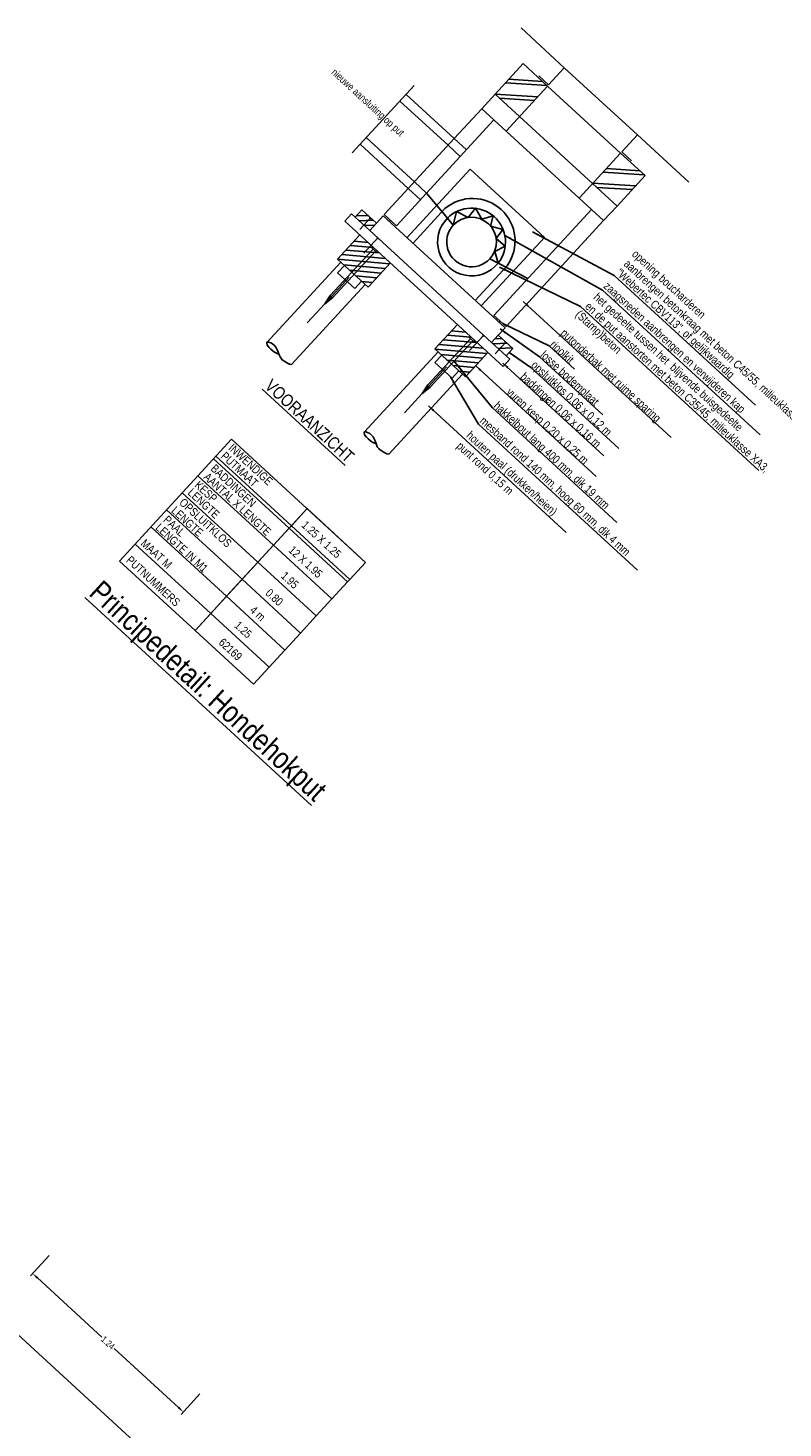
# Model space of a CAD drawing. Header units: metres. Extents: x 111546 to 149831, y 498798 to 507863.
# Tile 142 of 256: x 113098.03 to 113102.61, y 500845.88 to 500854.37. Entities that reach past the tile are written whole.
import ezdxf

# ---------------------------------------------------------------- set-up
doc = ezdxf.new("R2010")
doc.units = ezdxf.units.M
doc.linetypes.add('DASHDOT', pattern=[25.4, 12.7, -6.35, 0, -6.35])
doc.linetypes.add('HIDDEN', pattern=[9.525, 6.35, -3.175])
doc.layers.add('7-nw-details', color=2, linetype='Continuous')
doc.styles.add('Zaanstad', font='ARIALN.TTF')
doc.dimstyles.new('1-20', dxfattribs={"dimtxt": 0.04, "dimasz": 0.04, "dimexe": 0.02, "dimexo": 0.02, "dimgap": 0.01, "dimtad": 1, "dimzin": 0, "dimdsep": 46, "dimtxsty": 'Zaanstad', "dimcen": 0, "dimclrd": 256, "dimclre": 256, "dimclrt": 256, "dimadec": 0, "dimazin": 0, "dimtfac": 1, "dimtofl": 0, "dimtmove": 0, "dimatfit": 3, "dimfxl": 1, "dimtfill": 1, "dimtolj": 1, "dimtzin": 0, "dimlwd": -1, "dimlwe": -1, "dimarcsym": 0})

# ---------------------------------------------------------------- blocks, each defined once
blk = doc.blocks.new('*D1255')
at = {"layer": '7-nw-details', "transparency": 16777216}
for p, q in [((113098.1609, 500846.9266), (113098.0469, 500846.8025)), ((113098.0899, 500846.7902), (113098.4793, 500846.4322)), ((113098.9439, 500846.0052), (113098.5544, 500846.3632)), ((113099.0739, 500846.0875), (113098.9598, 500845.9634))]:
    blk.add_line(p, q, dxfattribs=at)
for points in [[(113098.0944, 500846.7951), (113098.0853, 500846.7853), (113098.0604, 500846.8173)], [(113098.9484, 500846.0101), (113098.9394, 500846.0003), (113098.9734, 500845.9782)]]:
    blk.add_solid(points, dxfattribs=at)
at = {"layer": 'Defpoints', "color": 0, "transparency": 16777216}
for p in [(113098.1745, 500846.9414), (113099.0874, 500846.1023), (113098.9734, 500845.9782)]:
    blk.add_point(p, dxfattribs=at)
at = {"layer": '7-nw-details', "transparency": 16777216, "insert": (113098.5169, 500846.3977), "char_height": 0.04, "attachment_point": 5, "rotation": 317.41437, "style": 'Zaanstad', "bg_fill": 3, "box_fill_scale": 1.1, "bg_fill_color": 256, "bg_fill_true_color": 13158600, "bg_fill_transparency": 0}
blk.add_mtext('\\A1;1.24', dxfattribs=at)

msp = doc.modelspace()

# ---------------------------------------------------------------- linework, layer by layer
at = {"layer": '7-nw-details', "linetype": 'Continuous', "ltscale": 0.2}
for p, q in [((113101.0187, 500854.3654), (113101.281, 500854.1244)), ((113100.8621, 500853.9648), (113101.0316, 500854.1494)), ((113101.0316, 500854.1494), (113101.1792, 500854.0137)), ((113100.9443, 500854.0543), (113101.1488, 500854.0417)), ((113101.1268, 500854.0752), (113101.1859, 500854.0209)), ((113101.281, 500854.1244), (113101.1859, 500854.0209)), ((113101.281, 500854.1244), (113101.7239, 500853.7174)), ((113100.8621, 500853.9648), (113100.7807, 500853.8763)), ((113100.8621, 500853.9648), (113101.0097, 500853.8292)), ((113100.8625, 500853.9653), (113101.12, 500853.9492)), ((113100.9238, 500854.0321), (113101.1764, 500854.0163)), ((113101.1792, 500854.0137), (113100.9283, 500853.7406)), ((113101.1792, 500854.0137), (113101.6221, 500853.6067)), ((113100.5766, 500853.6543), (113100.2848, 500853.9225)), ((113100.614, 500853.6948), (113100.3221, 500853.9631)), ((113100.8891, 500853.94), (113101.0995, 500853.9269)), ((113100.8545, 500853.8084), (113100.2645, 500853.1665)), ((113100.7807, 500853.8763), (113100.614, 500853.6948)), ((113100.7807, 500853.8763), (113100.9283, 500853.7406)), ((113101.0097, 500853.8292), (113101.4525, 500853.4222)), ((113100.9283, 500853.7406), (113101.3711, 500853.3337)), ((113101.7239, 500853.7174), (113101.6287, 500853.614)), ((113101.7239, 500853.7174), (113102.0354, 500853.4311)), ((113100.3358, 500853.3922), (113100.044, 500853.6605)), ((113100.3731, 500853.4328), (113100.0813, 500853.701)), ((113101.6221, 500853.6067), (113101.3711, 500853.3337)), ((113101.6221, 500853.6067), (113101.7697, 500853.4711)), ((113101.6287, 500853.614), (113101.6878, 500853.5597)), ((113101.5156, 500853.4909), (113101.765, 500853.4754)), ((113101.5361, 500853.5132), (113101.7374, 500853.5007)), ((113101.6001, 500853.2866), (113101.7697, 500853.4711)), ((113100.3358, 500853.3922), (113100.1907, 500853.2343)), ((113101.4525, 500853.4222), (113101.6001, 500853.2866)), ((113101.4543, 500853.4241), (113101.7118, 500853.4081)), ((113101.4783, 500853.399), (113101.6913, 500853.3858)), ((113100.5729, 500853.213), (113100.447, 500853.365)), ((113101.3711, 500853.3337), (113101.5187, 500853.198)), ((113101.6001, 500853.2866), (113101.5187, 500853.198)), ((113100.1838, 500853.2268), (113100.1431, 500853.1825)), ((113100.1838, 500853.2268), (113100.9219, 500852.5485)), ((113100.1907, 500853.2343), (113100.2645, 500853.1665)), ((113100.5578, 500853.2708), (113100.3646, 500853.0606)), ((113100.6083, 500853.1702), (113100.5729, 500853.213)), ((113101.4449, 500853.2658), (113100.855, 500852.6239)), ((113100.1431, 500853.1825), (113100.1024, 500853.1382)), ((113100.1024, 500853.1382), (113100.8405, 500852.4599)), ((113100.2276, 500853.2004), (113100.2207, 500853.1928)), ((113101.5187, 500853.198), (113100.9288, 500852.556)), ((113100.8297, 500852.9667), (113100.8798, 500852.9405)), ((113100.9342, 500852.9249), (113100.741, 500852.7147)), ((113100.8798, 500852.9405), (113101.0596, 500852.8466)), ((113100.855, 500852.6239), (113100.9288, 500852.556)), ((113100.9219, 500852.5485), (113100.8812, 500852.5042)), ((113100.8919, 500852.5899), (113100.885, 500852.5824)), ((113100.8812, 500852.5042), (113100.8405, 500852.4599)), ((113100.8608, 500852.482), (113100.9034, 500852.4838)), ((113099.265, 500851.873), (113098.5867, 500851.1349)), ((113099.265, 500851.873), (113100.0769, 500851.1269)), ((113099.17, 500851.7696), (113099.6276, 500851.3491)), ((113099.1565, 500851.7549), (113099.6141, 500851.3344)), ((113099.0615, 500851.6516), (113099.5191, 500851.2311)), ((113098.9665, 500851.5482), (113099.4241, 500851.1277)), ((113098.8716, 500851.4449), (113099.3292, 500851.0244)), ((113099.7226, 500851.4525), (113099.0442, 500850.7144)), ((113099.7226, 500851.4525), (113099.6276, 500851.3492)), ((113100.0769, 500851.1269), (113099.7226, 500851.4525)), ((113099.7226, 500851.4525), (113100.0768, 500851.1269)), ((113098.7766, 500851.3416), (113099.2342, 500850.9211)), ((113099.614, 500851.3344), (113099.5191, 500851.2311)), ((113099.6276, 500851.3492), (113099.614, 500851.3344)), ((113099.614, 500851.3344), (113099.9683, 500851.0088)), ((113099.6276, 500851.3492), (113099.9818, 500851.0236)), ((113098.6817, 500851.2382), (113099.1392, 500850.8178)), ((113099.5191, 500851.2311), (113099.4241, 500851.1278)), ((113099.5191, 500851.2311), (113099.8733, 500850.9055)), ((113098.5867, 500851.1349), (113099.0442, 500850.7144)), ((113099.4241, 500851.1278), (113099.3291, 500851.0244)), ((113099.4241, 500851.1278), (113099.7784, 500850.8022)), ((113100.0768, 500851.1269), (113099.9818, 500851.0236)), ((113099.3291, 500851.0244), (113099.2342, 500850.9211)), ((113099.3291, 500851.0244), (113099.6834, 500850.6988)), ((113099.9683, 500851.0088), (113099.8733, 500850.9055)), ((113099.9818, 500851.0236), (113099.9683, 500851.0088)), ((113099.2342, 500850.9211), (113099.1392, 500850.8178)), ((113099.2342, 500850.9211), (113099.5884, 500850.5955)), ((113099.8733, 500850.9055), (113099.7784, 500850.8022)), ((113099.1392, 500850.8178), (113099.0442, 500850.7144)), ((113099.1392, 500850.8178), (113099.4935, 500850.4922)), ((113099.7784, 500850.8022), (113099.6834, 500850.6988)), ((113099.0442, 500850.7144), (113099.3985, 500850.3888)), ((113099.6834, 500850.6988), (113099.5884, 500850.5955)), ((113099.5884, 500850.5955), (113099.4935, 500850.4922)), ((113099.4935, 500850.4922), (113099.3985, 500850.3888))]:
    msp.add_line(p, q, dxfattribs=at)
at = {"layer": '7-nw-details', "linetype": 'DASHDOT', "ltscale": 0.1}
msp.add_line((113100.3707, 500854.0159), (113099.9962, 500853.6084), dxfattribs=at)
at = {"layer": '7-nw-details', "linetype": 'HIDDEN', "ltscale": 0.2}
for p, q in [((113100.614, 500853.6948), (113100.3358, 500853.3922)), ((113100.6504, 500853.5864), (113100.5766, 500853.6543)), ((113100.6878, 500853.627), (113100.614, 500853.6948)), ((113100.7098, 500853.5103), (113100.3277, 500853.0945)), ((113100.7098, 500853.5103), (113101.16, 500853.0965)), ((113100.4096, 500853.3244), (113100.3358, 500853.3922)), ((113100.447, 500853.365), (113100.3731, 500853.4328)), ((113101.16, 500853.0965), (113100.7779, 500852.6807))]:
    msp.add_line(p, q, dxfattribs=at)
at = {"layer": '7-nw-details', "ltscale": 0.2}
for p, q in [((113099.9917, 500853.2399), (113099.951, 500853.1956)), ((113099.9917, 500853.2399), (113100.0138, 500853.2196)), ((113100.0545, 500853.2638), (113100.0138, 500853.2196)), ((113100.0138, 500853.2196), (113100.1024, 500853.1382)), ((113100.0202, 500853.2265), (113100.0918, 500853.2296)), ((113100.0382, 500853.1972), (113100.1232, 500853.2008)), ((113100.1068, 500853.2145), (113100.0415, 500853.1434)), ((113100.0545, 500853.2638), (113100.1431, 500853.1825)), ((113099.951, 500853.1956), (113100.9105, 500852.3139)), ((113100.0695, 500853.1684), (113100.1326, 500853.1711)), ((113099.9075, 500852.964), (113100.0429, 500853.1112)), ((113099.9841, 500853.0474), (113100.1256, 500853.0352)), ((113100.008, 500853.0733), (113100.0919, 500853.0661)), ((113100.1523, 500853.0927), (113100.0674, 500853.0005)), ((113100.1149, 500853.0327), (113100.121, 500853.0392)), ((113100.143, 500853.0069), (113100.1149, 500853.0327)), ((113099.4809, 500852.4617), (113099.9266, 500852.9466)), ((113099.8651, 500852.7462), (113100.1222, 500853.026)), ((113099.8792, 500852.732), (113100.137, 500853.0124)), ((113100.2224, 500852.9363), (113099.9073, 500852.9637)), ((113100.0919, 500852.7944), (113099.9075, 500852.964)), ((113099.933, 500852.9917), (113100.1986, 500852.968)), ((113100.1609, 500853.0027), (113099.9583, 500853.0192)), ((113100.143, 500853.0069), (113100.1491, 500853.0136)), ((113099.908, 500852.8818), (113099.9487, 500852.9261)), ((113100.0113, 500852.7868), (113099.908, 500852.8818)), ((113099.9445, 500852.93), (113100.1966, 500852.9079)), ((113100.1712, 500852.8801), (113099.9804, 500852.8969)), ((113100.0164, 500852.8638), (113100.1456, 500852.852)), ((113100.0919, 500852.7944), (113100.2273, 500852.9416)), ((113099.629, 500852.3266), (113100.0741, 500852.8108)), ((113099.8311, 500852.6945), (113099.9786, 500852.8549)), ((113100.0113, 500852.7868), (113100.052, 500852.8311)), ((113100.1199, 500852.8239), (113100.0533, 500852.8299)), ((113099.7238, 500852.5777), (113099.8311, 500852.6945)), ((113099.8651, 500852.7462), (113099.8311, 500852.6945)), ((113099.8311, 500852.6945), (113099.8792, 500852.732)), ((113099.8656, 500852.7458), (113099.8648, 500852.7451)), ((113100.4969, 500852.4203), (113100.6333, 500852.5686)), ((113100.5975, 500852.5296), (113100.6814, 500852.5224)), ((113100.4546, 500852.2025), (113100.7117, 500852.4823)), ((113100.4687, 500852.1883), (113100.7265, 500852.4687)), ((113100.5225, 500852.448), (113100.7881, 500852.4243)), ((113100.7504, 500852.459), (113100.5477, 500852.4755)), ((113100.5736, 500852.5037), (113100.715, 500852.4915)), ((113100.7044, 500852.489), (113100.7115, 500852.4967)), ((113100.7324, 500852.4632), (113100.7044, 500852.489)), ((113100.7918, 500852.5028), (113100.707, 500852.4106)), ((113100.7324, 500852.4632), (113100.7396, 500852.4709)), ((113100.8405, 500852.4599), (113100.929, 500852.3785)), ((113100.8497, 500852.4514), (113100.9346, 500852.455)), ((113100.9274, 500852.4621), (113100.862, 500852.3908)), ((113100.8812, 500852.5042), (113100.9697, 500852.4228)), ((113100.0704, 500851.918), (113100.516, 500852.4029)), ((113100.8119, 500852.3926), (113100.4967, 500852.42)), ((113100.6814, 500852.2507), (113100.4969, 500852.4203)), ((113100.4974, 500852.3381), (113100.5381, 500852.3824)), ((113100.5339, 500852.3863), (113100.786, 500852.3642)), ((113100.7607, 500852.3364), (113100.5699, 500852.3532)), ((113100.6814, 500852.2507), (113100.8178, 500852.399)), ((113100.881, 500852.4227), (113100.9659, 500852.4263)), ((113100.9512, 500852.3582), (113100.9105, 500852.3139)), ((113100.9697, 500852.4228), (113100.929, 500852.3785)), ((113100.929, 500852.3785), (113100.9512, 500852.3582)), ((113100.4206, 500852.1508), (113100.568, 500852.3112)), ((113100.6008, 500852.2431), (113100.4974, 500852.3381)), ((113100.6008, 500852.2431), (113100.6414, 500852.2874)), ((113100.6059, 500852.3201), (113100.735, 500852.3083)), ((113100.7094, 500852.2802), (113100.6428, 500852.2861)), ((113100.2185, 500851.7829), (113100.6635, 500852.2671)), ((113100.4546, 500852.2025), (113100.4206, 500852.1508)), ((113100.4206, 500852.1508), (113100.4687, 500852.1883)), ((113100.455, 500852.2021), (113100.4543, 500852.2014)), ((113100.3132, 500852.034), (113100.4206, 500852.1508))]:
    msp.add_line(p, q, dxfattribs=at)
at = {"layer": '7-nw-details'}
for p, q in [((113101.1681, 500852.1043), (113101.1761, 500852.1131)), ((113097.8344, 500846.5714), (113098.7474, 500845.7323))]:
    msp.add_line(p, q, dxfattribs=at)
at = {"layer": '7-nw-details', "linetype": 'Continuous'}
for points in [[(113100.112, 500853.2098), (113100.1034, 500853.2109), (113100.1024, 500853.2186)], [(113100.1569, 500853.0881), (113100.1484, 500853.0891), (113100.1473, 500853.0969)], [(113100.7976, 500852.4994), (113100.789, 500852.5004), (113100.7879, 500852.5082)]]:
    msp.add_lwpolyline(points, dxfattribs=at)
at = {"layer": '7-nw-details', "linetype": 'Continuous', "ltscale": 0.2}
msp.add_lwpolyline([(113100.6083, 500853.1702), (113100.6284, 500853.2535), (113100.6995, 500853.2175), (113100.7424, 500853.2743), (113100.781, 500853.2065), (113100.8494, 500853.2272), (113100.8346, 500853.1646), (113100.909, 500853.1446), (113100.868, 500853.0889), (113100.9217, 500853.0438), (113100.8597, 500853.0114), (113100.8798, 500852.9405)], dxfattribs=at)
at = {"layer": '7-nw-details', "ltscale": 0.2}
for points in [[(113099.629, 500852.3266), (113099.6162, 500852.3288), (113099.6046, 500852.3339), (113099.5936, 500852.3399), (113099.5819, 500852.3478), (113099.5723, 500852.3552), (113099.5671, 500852.3614), (113099.5588, 500852.3716), (113099.554, 500852.3841), (113099.55, 500852.3946), (113099.5465, 500852.4072), (113099.5403, 500852.4197), (113099.5326, 500852.4321), (113099.5229, 500852.4424), (113099.5126, 500852.4518), (113099.5032, 500852.4564), (113099.4901, 500852.4614), (113099.4809, 500852.4617), (113099.479, 500852.4567), (113099.481, 500852.444), (113099.493, 500852.4289), (113099.5041, 500852.4188), (113099.5167, 500852.4073), (113099.5262, 500852.4013), (113099.5379, 500852.3948), (113099.5509, 500852.3897)], [(113100.9326, 500852.4574), (113100.924, 500852.4584), (113100.9229, 500852.4662)], [(113100.2185, 500851.7829), (113100.2056, 500851.7851), (113100.194, 500851.7902), (113100.1831, 500851.7962), (113100.1714, 500851.8041), (113100.1618, 500851.8115), (113100.1566, 500851.8177), (113100.1482, 500851.8279), (113100.1435, 500851.8404), (113100.1394, 500851.8509), (113100.136, 500851.8635), (113100.1297, 500851.876), (113100.1221, 500851.8884), (113100.1124, 500851.8987), (113100.102, 500851.9081), (113100.0926, 500851.9127), (113100.0796, 500851.9177), (113100.0704, 500851.918), (113100.0685, 500851.913), (113100.0704, 500851.9003), (113100.0825, 500851.8852), (113100.0936, 500851.8751), (113100.1062, 500851.8636), (113100.1156, 500851.8576), (113100.1274, 500851.8511), (113100.1404, 500851.846)]]:
    msp.add_lwpolyline(points, dxfattribs=at)
at = {"layer": '7-nw-details', "linetype": 'Continuous', "ltscale": 0.2}
for centre, radius, start, end in [((113100.7249, 500853.0749), 0.2575, 324.35486, 130.48261), ((113100.7191, 500853.0686), 0.2055, 135.36788, 321.45376), ((113100.7191, 500853.0686), 0.2055, 321.45376, 135.36788), ((113100.719, 500853.0684), 0.1504, 317.41437, 137.41437), ((113100.719, 500853.0684), 0.1504, 137.41437, 317.41437)]:
    msp.add_arc(centre, radius, start, end, dxfattribs=at)

# ---------------------------------------------------------------- texts
at = {"layer": '7-nw-details', "linetype": 'Continuous', "style": 'Zaanstad'}
for s, height, p in [('nieuwe aansluiting op put', 0.044106, (113099.8668, 500854.0912)), ('%%UVOORAANZICHT', 0.075168, (113099.4609, 500852.1881)), ('INWENDIGE', 0.05011, (113099.2418, 500851.8138)), ('PUTMAAT', 0.05011, (113099.1962, 500851.7642)), ('BADDINGEN', 0.05011, (113099.1345, 500851.6886)), ('KESP', 0.05011, (113099.0373, 500851.5887)), ('AANTAL X LENGTE', 0.050112, (113099.0915, 500851.638)), ('OPSLUITKLOS', 0.050112, (113098.944, 500851.4833)), ('LENGTE', 0.05011, (113098.9956, 500851.5434)), ('LENGTE', 0.05011, (113098.8959, 500851.4339)), ('LENGTE IN M1', 0.050112, (113098.8003, 500851.3312)), ('PAAL', 0.05011, (113098.8475, 500851.3785)), ('1.25 X 1.25', 0.050112, (113099.6852, 500851.3467)), ('MAAT M', 0.05011, (113098.711, 500851.2351)), ('PUTNUMMERS', 0.05011, (113098.6228, 500851.1338)), ('12 X 1.95', 0.05011, (113099.6066, 500851.1946)), ('%%UPrincipedetail: Hondehokput', 0.130007, (113098.3951, 500850.9322)), ('1.95', 0.05011, (113099.5609, 500851.0388)), ('0.80', 0.05011, (113099.4668, 500850.9344)), ('4 m', 0.05011, (113099.3718, 500850.8311)), ('1.25', 0.05011, (113099.2782, 500850.7386)), ('62169', 0.05011, (113099.1832, 500850.6353))]:
    msp.add_text(s, height=height, rotation=317.41437, dxfattribs=at).set_placement(p)
at = {"layer": '7-nw-details', "style": 'Zaanstad'}
for s, height, p in [('aanbrengen betonkraag met beton C45/55, milieuklasse XA3,', 0.050112, (113101.6376, 500852.9294)), ('opening boucharderen', 0.050112, (113101.6861, 500852.989)), ('"Webertec CBV113", of gelijkwaardig', 0.050112, (113101.5895, 500852.8758)), ('zaagsneden aanbrengen en verwijderen kap', 0.050112, (113101.515, 500852.7946)), ('en de put aanstorten met beton C35/45, milieuklasse XA3,', 0.050112, (113101.4021, 500852.6717)), ('het gedeelte tussen het  blijvende buisgedeelte ', 0.050112, (113101.4533, 500852.7274)), ('(Stamp)beton', 0.050112, (113101.3439, 500852.6232)), ('putonderbak met ruime sparing', 0.050112, (113101.254, 500852.5105)), ('rioolkit', 0.05011, (113101.1896, 500852.4405)), ('losse bodemplaat', 0.050112, (113101.132, 500852.3779)), ('baddingen 0.06 x 0,16 m', 0.050112, (113101.0105, 500852.2457)), ('opsluitklos 0,06 x 0,12 m', 0.050112, (113101.0757, 500852.3166)), ('hakkelbout lang 400 mm, dik 19 mm', 0.050112, (113100.8484, 500852.0693)), ('vuren kesp 0,20 x 0,25 m', 0.050112, (113100.9254, 500852.1531)), ('mesband rond 140 mm, hoog 60 mm, dik 4 mm', 0.050112, (113100.7649, 500851.9784)), ('punt rond 0,15 m', 0.050112, (113100.6245, 500851.8257)), ('houten paal (drukken/heien)', 0.050112, (113100.6834, 500851.8897))]:
    msp.add_text(s, height=height, rotation=317.41437, dxfattribs=at).set_placement(p)

# ---------------------------------------------------------------- leaders
at = {"layer": '7-nw-details'}
for points in [[(113101.0874, 500853.1303), (113101.5838, 500852.8657), (113102.4386, 500852.0801)], [(113100.921, 500853.1085), (113101.5132, 500852.7767), (113102.4678, 500851.8993)], [(113100.888, 500852.9155), (113101.3782, 500852.6784), (113102.4598, 500851.6842)], [(113101.0314, 500852.7084), (113101.9279, 500851.8844)], [(113100.8921, 500852.5416), (113101.1301, 500852.3735), (113101.5133, 500852.0214)], [(113100.9092, 500852.5741), (113101.1892, 500852.4393), (113101.3427, 500852.2982)], [(113100.9472, 500852.3982), (113101.0779, 500852.3076), (113101.6109, 500851.8177)], [(113100.6103, 500852.3496), (113100.8452, 500852.0638), (113101.5985, 500851.3685)], [(113100.7441, 500852.3189), (113101.4741, 500851.648)], [(113100.9086, 500852.3346), (113101.5194, 500851.7732)], [(113100.5912, 500852.2508), (113100.7611, 500851.9645), (113101.7234, 500851.08)], [(113100.4589, 500852.0749), (113101.2928, 500851.3085)]]:
    msp.add_leader(points, dimstyle='1-20', dxfattribs=at)

# ---------------------------------------------------------------- next in the draw order: dimensions: what is measured, and where the dimension line sits
dim = msp.add_aligned_dim(p1=(113098.1745, 500846.9414), p2=(113099.0874, 500846.1023), distance=-0.1685, dimstyle='1-20', override={"dimtad": 0}, dxfattribs=at)
dim.commit()
dim.dimension.update_dxf_attribs({"geometry": '*D1255', "text_midpoint": (113098.5169, 500846.3977)})

doc.saveas('drawing.dxf')
